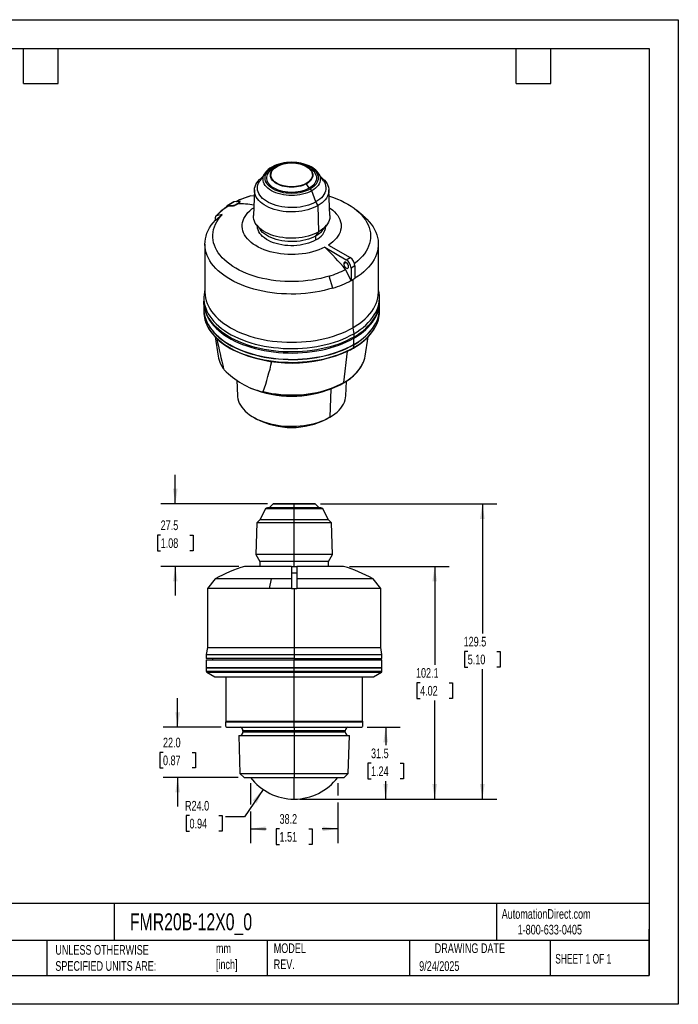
# Model space of a CAD drawing. Header units: millimetres. Extents: x 0 to 559, y 0 to 432.
# Tile 2 of 2: x 270 to 559, y 0 to 432. Entities that reach past the tile are written whole.
import ezdxf

# ---------------------------------------------------------------- set-up
doc = ezdxf.new("R2010")
doc.units = ezdxf.units.MM
doc.header["$LTSCALE"] = 2
doc.linetypes.add('CENTERX2', pattern=[20.32, 12.7, -2.54, 2.54, -2.54])
doc.layers.add('DIMENSIONS', color=140, linetype='Continuous', lineweight=25)
doc.layers.add('TEXT', color=140, linetype='Continuous', lineweight=25)
doc.styles.add('SLDTEXTSTYLE0', font='TXT', dxfattribs={"width": 0.7})
doc.styles.add('SLDTEXTSTYLE1', font='TXT', dxfattribs={"width": 0.65})
doc.dimstyles.new('SLDDIMSTYLE0', dxfattribs={"dimtxt": 4.316016, "dimasz": 6.604, "dimexe": 0, "dimexo": 0.0625, "dimgap": 1.079004, "dimtad": 0, "dimtih": 1, "dimtoh": 1, "dimdec": 1, "dimrnd": 1e-09, "dimzin": 12, "dimdsep": 46, "dimtxsty": 'SLDTEXTSTYLE0', "dimsah": 1, "dimcen": 0.09, "dimadec": 0, "dimazin": 3, "dimtfac": 1, "dimtdec": 1, "dimtmove": 0, "dimatfit": 0, "dimfxl": 0, "dimfrac": 2, "dimtolj": 1, "dimtzin": 12, "dimarcsym": 0})
doc.dimstyles.new('SLDDIMSTYLE1', dxfattribs={"dimtxt": 4.316016, "dimasz": 6.604, "dimexe": 0, "dimexo": 0.0625, "dimgap": 1.079004, "dimtad": 0, "dimtih": 1, "dimtoh": 1, "dimdec": 1, "dimrnd": 1e-09, "dimzin": 12, "dimdsep": 46, "dimtxsty": 'SLDTEXTSTYLE0', "dimsah": 1, "dimcen": 0.09, "dimadec": 0, "dimazin": 3, "dimtfac": 1, "dimtdec": 1, "dimtofl": 0, "dimtmove": 0, "dimatfit": 3, "dimfxl": 0, "dimfrac": 2, "dimtolj": 1, "dimtzin": 12, "dimarcsym": 0})
doc.dimstyles.new('SLDDIMSTYLE2', dxfattribs={"dimtxt": 4.316016, "dimasz": 6.604, "dimexe": 0, "dimexo": 0.0625, "dimgap": 1.079004, "dimtad": 0, "dimtih": 1, "dimtoh": 1, "dimdec": 1, "dimrnd": 1e-09, "dimzin": 4, "dimdsep": 46, "dimtxsty": 'SLDTEXTSTYLE0', "dimsah": 1, "dimcen": 0, "dimadec": 0, "dimazin": 1, "dimtfac": 1, "dimtdec": 1, "dimtofl": 0, "dimtmove": 0, "dimatfit": 3, "dimfxl": 0, "dimfrac": 2, "dimtolj": 1, "dimtzin": 12, "dimarcsym": 0})
doc.dimstyles.new('SLDDIMSTYLE3', dxfattribs={"dimtxt": 4.316016, "dimasz": 6.604, "dimexe": 0, "dimexo": 0.0625, "dimgap": 1.079004, "dimtad": 0, "dimtih": 1, "dimtoh": 1, "dimdec": 1, "dimrnd": 1e-09, "dimzin": 4, "dimdsep": 46, "dimtxsty": 'SLDTEXTSTYLE0', "dimsah": 1, "dimcen": 0.09, "dimadec": 0, "dimazin": 1, "dimtfac": 1, "dimtdec": 1, "dimtmove": 0, "dimatfit": 0, "dimfxl": 0, "dimfrac": 2, "dimtolj": 1, "dimtzin": 12, "dimarcsym": 0})

# ---------------------------------------------------------------- blocks, each defined once
blk = doc.blocks.new('_D_4')
at = {"layer": 'DIMENSIONS'}
for p, q in [((371.3, 96.96), (371.3, 87.64)), ((409.55, 96.96), (409.55, 91.52)), ((409.55, 88.48), (409.55, 70.62)), ((371.3, 84.59), (371.3, 70.62)), ((371.3, 76.97), (378.16, 76.97)), ((384.01, 76.97), (382.56, 76.97)), ((382.56, 76.97), (382.56, 70.11)), ((396.83, 76.97), (398.28, 76.97)), ((398.28, 76.97), (398.28, 70.11)), ((409.55, 76.97), (402.68, 76.97)), ((382.56, 70.11), (384.01, 70.11)), ((398.28, 70.11), (396.83, 70.11))]:
    blk.add_line(p, q, dxfattribs=at)
for points in [[(371.3, 76.97), (377.9, 75.96), (377.9, 77.99)], [(409.55, 76.97), (402.94, 77.99), (402.94, 75.96)]]:
    blk.add_solid(points, dxfattribs=at)
at = {"layer": 'DIMENSIONS', "char_height": 4.233, "attachment_point": 1, "style": 'SLDTEXTSTYLE0'}
for s, insert in [('38.2', (384.01, 83.4)), ('1.51', (384.01, 75.57))]:
    blk.add_mtext(s, dxfattribs=dict(at, insert=insert))
blk = doc.blocks.new('_D_5')
at = {"layer": 'DIMENSIONS'}
for p, q in [((376.85, 94.21), (368.59, 82.17)), ((344.55, 82.77), (343.1, 82.77)), ((343.1, 82.77), (343.1, 75.92)), ((357.38, 82.77), (358.83, 82.77)), ((358.83, 82.77), (358.83, 75.92)), ((368.59, 82.17), (360.28, 82.17)), ((343.1, 75.92), (344.55, 75.92)), ((358.83, 75.92), (357.38, 75.92))]:
    blk.add_line(p, q, dxfattribs=at)
blk.add_solid([(376.85, 94.21), (372.28, 89.34), (373.95, 88.19)], dxfattribs=at)
at = {"layer": 'DIMENSIONS', "char_height": 4.233, "attachment_point": 1, "style": 'SLDTEXTSTYLE0'}
for s, insert in [('R24.0', (342.59, 89.2)), ('0.94', (344.55, 81.37))]:
    blk.add_mtext(s, dxfattribs=dict(at, insert=insert))
blk = doc.blocks.new('_D_6')
at = {"layer": 'DIMENSIONS'}
for p, q in [((339.36, 121.5), (339.36, 134.2)), ((358.42, 121.5), (333.01, 121.5)), ((332.94, 110.5), (331.49, 110.5)), ((331.49, 110.5), (331.49, 103.64)), ((345.77, 110.5), (347.22, 110.5)), ((347.22, 110.5), (347.22, 103.64)), ((331.49, 103.64), (332.94, 103.64)), ((347.22, 103.64), (345.77, 103.64)), ((365.9, 99.5), (333.01, 99.5)), ((339.36, 99.5), (339.36, 86.8))]:
    blk.add_line(p, q, dxfattribs=at)
for points in [[(339.36, 121.5), (340.37, 128.1), (338.34, 128.1)], [(339.36, 99.5), (338.34, 92.9), (340.37, 92.9)]]:
    blk.add_solid(points, dxfattribs=at)
at = {"layer": 'DIMENSIONS', "char_height": 4.233, "attachment_point": 1, "style": 'SLDTEXTSTYLE0'}
for s, insert in [('22.0', (332.94, 116.92)), ('0.87', (332.94, 109.1))]:
    blk.add_mtext(s, dxfattribs=dict(at, insert=insert))
blk = doc.blocks.new('_D_7')
at = {"layer": 'DIMENSIONS'}
for p, q in [((338.32, 219.5), (338.32, 232.2)), ((378.81, 219.5), (331.97, 219.5)), ((331.91, 205.78), (330.46, 205.78)), ((330.46, 205.78), (330.46, 198.92)), ((344.73, 205.78), (346.18, 205.78)), ((346.18, 205.78), (346.18, 198.92)), ((330.46, 198.92), (331.91, 198.92)), ((346.18, 198.92), (344.73, 198.92)), ((366.18, 192.05), (331.97, 192.05)), ((338.32, 192.05), (338.32, 179.35))]:
    blk.add_line(p, q, dxfattribs=at)
for points in [[(338.32, 219.5), (339.34, 226.1), (337.3, 226.1)], [(338.32, 192.05), (337.3, 185.45), (339.34, 185.45)]]:
    blk.add_solid(points, dxfattribs=at)
at = {"layer": 'DIMENSIONS', "char_height": 4.233, "attachment_point": 1, "style": 'SLDTEXTSTYLE0'}
for s, insert in [('27.5', (331.91, 212.2)), ('1.08', (331.91, 204.37))]:
    blk.add_mtext(s, dxfattribs=dict(at, insert=insert))
blk = doc.blocks.new('_D_8')
at = {"layer": 'DIMENSIONS'}
for p, q in [((422.43, 121.5), (436.89, 121.5)), ((430.54, 121.5), (430.54, 113.58)), ((424.13, 105.75), (422.68, 105.75)), ((422.68, 105.75), (422.68, 98.89)), ((436.95, 105.75), (438.4, 105.75)), ((438.4, 105.75), (438.4, 98.89)), ((422.68, 98.89), (424.13, 98.89)), ((430.54, 90), (430.54, 97.93)), ((438.4, 98.89), (436.95, 98.89)), ((392.96, 90), (436.89, 90))]:
    blk.add_line(p, q, dxfattribs=at)
for points in [[(430.54, 121.5), (429.52, 114.9), (431.56, 114.9)], [(430.54, 90), (431.56, 96.6), (429.52, 96.6)]]:
    blk.add_solid(points, dxfattribs=at)
at = {"layer": 'DIMENSIONS', "char_height": 4.233, "attachment_point": 1, "style": 'SLDTEXTSTYLE0'}
for s, insert in [('31.5', (424.13, 112.17)), ('1.24', (424.13, 104.35))]:
    blk.add_mtext(s, dxfattribs=dict(at, insert=insert))
blk = doc.blocks.new('_D_9')
at = {"layer": 'DIMENSIONS'}
for p, q in [((402.04, 219.5), (479.27, 219.5)), ((472.92, 219.5), (472.92, 162.58)), ((466.51, 154.75), (465.06, 154.75)), ((465.06, 154.75), (465.06, 147.89)), ((479.33, 154.75), (480.78, 154.75)), ((480.78, 154.75), (480.78, 147.89)), ((465.06, 147.89), (466.51, 147.89)), ((472.92, 90), (472.92, 146.93)), ((480.78, 147.89), (479.33, 147.89)), ((392.96, 90), (479.27, 90))]:
    blk.add_line(p, q, dxfattribs=at)
for points in [[(472.92, 219.5), (471.91, 212.9), (473.94, 212.9)], [(472.92, 90), (473.94, 96.6), (471.91, 96.6)]]:
    blk.add_solid(points, dxfattribs=at)
at = {"layer": 'DIMENSIONS', "char_height": 4.233, "attachment_point": 1, "style": 'SLDTEXTSTYLE0'}
for s, insert in [('129.5', (464.71, 161.17)), ('5.10', (466.51, 153.35))]:
    blk.add_mtext(s, dxfattribs=dict(at, insert=insert))
blk = doc.blocks.new('_D_10')
at = {"layer": 'DIMENSIONS'}
for p, q in [((414.66, 192.05), (458.38, 192.05)), ((452.03, 192.05), (452.03, 148.85)), ((445.62, 141.03), (444.17, 141.03)), ((444.17, 141.03), (444.17, 134.17)), ((458.44, 141.03), (459.89, 141.03)), ((459.89, 141.03), (459.89, 134.17)), ((444.17, 134.17), (445.62, 134.17)), ((459.89, 134.17), (458.44, 134.17)), ((452.03, 90), (452.03, 133.2)), ((392.96, 90), (458.38, 90))]:
    blk.add_line(p, q, dxfattribs=at)
for points in [[(452.03, 192.05), (451.01, 185.45), (453.04, 185.45)], [(452.03, 90), (453.04, 96.6), (451.01, 96.6)]]:
    blk.add_solid(points, dxfattribs=at)
at = {"layer": 'DIMENSIONS', "char_height": 4.233, "attachment_point": 1, "style": 'SLDTEXTSTYLE0'}
for s, insert in [('102.1', (443.82, 147.45)), ('4.02', (445.62, 139.62))]:
    blk.add_mtext(s, dxfattribs=dict(at, insert=insert))

msp = doc.modelspace()

# ---------------------------------------------------------------- linework, layer by layer
at = {"color": 7, "linetype": 'Continuous'}
for p, q in [((0, 431.81), (558.8, 431.81)), ((558.8, 431.81), (558.8, 0.01)), ((558.8, 0.01), (0, 0.01))]:
    msp.add_line(p, q, dxfattribs=at)
for p, q in [((382.76, 367.46), (381.62, 366.8)), ((382.63, 367.38), (382.76, 367.46)), ((397.03, 366.8), (395.89, 367.46)), ((377.67, 364.56), (375.37, 361.2)), ((377.67, 364.56), (377.72, 364.64)), ((403.28, 361.2), (400.98, 364.56)), ((397.03, 357.9), (395.89, 359.87)), ((371.47, 354.57), (371.43, 354.55)), ((372.87, 354.46), (371.47, 354.57)), ((372.99, 357.15), (372.54, 345.87)), ((399.93, 351.9), (398.19, 356.79)), ((406.11, 345.87), (405.66, 357.15)), ((363.98, 351.91), (361.01, 350.2)), ((364.15, 351.96), (361.18, 350.24)), ((363.73, 350.33), (361.18, 350.24)), ((361.21, 349.89), (361.35, 349.96)), ((361.35, 349.96), (363.8, 350.15)), ((363.73, 350.33), (363.8, 350.15)), ((366.7, 352.04), (364.15, 351.96)), ((366.77, 351.87), (366.7, 352.04)), ((400.88, 350.26), (399.93, 351.9)), ((401.19, 338.79), (400.88, 350.26)), ((355.9, 343.84), (358.91, 346.4)), ((358.91, 346.4), (356.32, 345.83)), ((360.8, 349.74), (360.8, 349.63)), ((420.7, 345.78), (417.88, 348.16)), ((355.9, 343.84), (355.9, 345.26)), ((374, 341.69), (375.63, 339.59)), ((403.02, 339.59), (404.65, 341.69)), ((399.93, 337), (401.19, 338.79)), ((399.93, 335.2), (399.93, 337)), ((351.33, 333.4), (351.33, 312.26)), ((405.49, 332.97), (414.92, 327.53)), ((427.33, 312.26), (427.33, 333.4)), ((403.8, 331.99), (413.23, 326.55)), ((413.23, 325.32), (412.16, 324.71)), ((413.23, 326.55), (414.92, 327.53)), ((417.04, 323.85), (415.35, 322.87)), ((417.04, 323.85), (417.04, 318.38)), ((415.34, 317.4), (412.91, 322.31)), ((415.35, 322.87), (415.35, 317.4)), ((407.4, 314.11), (405.78, 319.34)), ((415.35, 317.4), (416.2, 317.89)), ((416.2, 317.89), (417.04, 318.38)), ((416.2, 317.89), (416.2, 296.74)), ((351.33, 313.55), (351.09, 312.42)), ((427.56, 312.42), (427.33, 313.55)), ((350.83, 309.81), (350.83, 308.34)), ((350.83, 307.85), (350.83, 305.07)), ((427.83, 308.34), (427.83, 309.81)), ((427.83, 305.07), (427.83, 307.85)), ((350.83, 304.99), (350.83, 303.75)), ((427.83, 303.75), (427.83, 304.99)), ((416.2, 296.74), (416.55, 294.09)), ((416.55, 294.09), (416.55, 292.62)), ((355.8, 292.7), (357.13, 284.23)), ((362.1, 289.36), (362.17, 289.32)), ((416.48, 289.31), (416.55, 289.35)), ((416.55, 289.35), (416.55, 292.13)), ((421.52, 284.23), (422.85, 292.7)), ((412.18, 272.72), (413.8, 286.43)), ((416.55, 288.04), (416.55, 289.27)), ((365.32, 273.7), (365.58, 266.89)), ((413.07, 266.89), (413.31, 273.29)), ((371.27, 270.27), (371.72, 270.08)), ((406.46, 269.88), (406.12, 257.5)), ((406.93, 270.08), (408.54, 270.77)), ((372.53, 257.5), (373.78, 256.78)), ((406.12, 257.5), (404.87, 256.78)), ((377.89, 217.26), (375.42, 212.5)), ((390.42, 217.26), (377.89, 217.26)), ((390.42, 217.8), (378.78, 217.8)), ((381.13, 219.41), (379.52, 217.8)), ((390.42, 219.41), (381.13, 219.41)), ((390.42, 219.5), (381.35, 219.5)), ((390.42, 219.41), (390.42, 219.5)), ((399.5, 219.5), (390.42, 219.5)), ((390.42, 217.8), (390.42, 219.41)), ((399.71, 219.41), (390.42, 219.41)), ((390.42, 217.26), (390.42, 217.8)), ((402.06, 217.8), (390.42, 217.8)), ((390.42, 212.5), (390.42, 217.26)), ((402.95, 217.26), (390.42, 217.26)), ((401.32, 217.8), (399.71, 219.41)), ((405.42, 212.5), (402.95, 217.26)), ((375.42, 212.5), (374.09, 211.17)), ((390.42, 212.5), (375.42, 212.5)), ((405.42, 212.5), (390.42, 212.5)), ((390.42, 211.17), (390.42, 212.5)), ((406.76, 211.17), (405.42, 212.5)), ((374.09, 211.17), (373.64, 197.34)), ((390.42, 211.17), (374.09, 211.17)), ((406.76, 211.17), (390.42, 211.17)), ((390.42, 197.34), (390.42, 211.17)), ((407.21, 197.34), (406.76, 211.17)), ((373.64, 197.34), (375.42, 194.25)), ((390.42, 197.34), (373.64, 197.34)), ((407.21, 197.34), (390.42, 197.34)), ((390.42, 194.25), (390.42, 197.34)), ((405.42, 194.25), (407.21, 197.34)), ((389.22, 192.05), (368.72, 192.05)), ((375.42, 194.25), (375.42, 192.05)), ((390.42, 194.25), (375.42, 194.25)), ((389.22, 192.05), (391.62, 192.05)), ((389.22, 192.05), (389.22, 189.05)), ((405.42, 194.25), (390.42, 194.25)), ((390.42, 192.05), (390.42, 194.25)), ((391.62, 192.05), (391.62, 189.05)), ((412.12, 192.05), (391.62, 192.05)), ((405.42, 192.05), (405.42, 194.25)), ((355.84, 186.64), (352.42, 182.35)), ((380.55, 186.64), (355.84, 186.64)), ((379.57, 182.35), (380.55, 186.64)), ((389.22, 186.64), (380.55, 186.64)), ((389.22, 189.05), (389.22, 182.35)), ((391.62, 189.05), (389.22, 189.05)), ((391.62, 189.05), (391.62, 182.35)), ((425, 186.64), (391.62, 186.64)), ((428.42, 182.35), (425, 186.64)), ((352.42, 182.35), (352.42, 156.45)), ((379.57, 182.35), (352.42, 182.35)), ((389.22, 182.35), (379.57, 182.35)), ((389.22, 182.35), (390.42, 182.35)), ((390.42, 182.35), (391.62, 182.35)), ((390.42, 182.35), (390.42, 156.45)), ((428.42, 182.35), (391.62, 182.35)), ((428.42, 156.45), (428.42, 182.35)), ((352.42, 156.45), (351.92, 153.45)), ((352.42, 156.45), (390.42, 156.45)), ((390.42, 156.45), (428.42, 156.45)), ((390.42, 156.45), (390.42, 153.45)), ((428.92, 153.45), (428.42, 156.45)), ((351.92, 153.45), (351.92, 151.65)), ((351.92, 153.45), (390.42, 153.45)), ((390.42, 151.65), (351.92, 151.65)), ((354.67, 151.65), (354.67, 151.05)), ((390.42, 153.45), (428.92, 153.45)), ((390.42, 153.45), (390.42, 151.65)), ((390.42, 151.65), (428.92, 151.65)), ((390.42, 151.65), (390.42, 151.05)), ((426.17, 151.05), (426.17, 151.65)), ((428.92, 151.65), (428.92, 153.45)), ((351.92, 151.05), (351.92, 147.65)), ((351.92, 151.05), (390.42, 151.05)), ((351.92, 147.65), (352.02, 147.55)), ((351.92, 147.65), (390.42, 147.65)), ((351.92, 147.55), (351.92, 146.04)), ((351.92, 147.55), (390.42, 147.55)), ((390.42, 147.65), (390.42, 151.05)), ((390.42, 151.05), (428.92, 151.05)), ((390.42, 147.65), (428.92, 147.65)), ((390.42, 147.55), (390.42, 147.65)), ((390.42, 146.04), (390.42, 147.55)), ((390.42, 147.55), (428.92, 147.55)), ((428.82, 147.55), (428.92, 147.65)), ((428.92, 147.65), (428.92, 151.05)), ((428.92, 146.04), (428.92, 147.55)), ((351.92, 146.04), (390.42, 146.04)), ((352.17, 145.61), (355.62, 143.61)), ((352.17, 145.61), (390.42, 145.61)), ((355.62, 143.61), (360.52, 143.61)), ((360.52, 143.61), (390.42, 143.61)), ((390.42, 145.61), (390.42, 146.04)), ((390.42, 146.04), (428.92, 146.04)), ((390.42, 143.61), (390.42, 145.61)), ((390.42, 145.61), (428.67, 145.61)), ((390.42, 143.61), (420.32, 143.61)), ((390.42, 124.19), (390.42, 143.61)), ((420.32, 143.61), (425.22, 143.61)), ((425.22, 143.61), (428.67, 145.61)), ((360.51, 121.89), (360.96, 121.5)), ((360.52, 124.19), (390.42, 124.19)), ((360.52, 124.19), (360.52, 123.88)), ((360.52, 123.88), (390.42, 123.88)), ((360.52, 121.89), (360.52, 123.88)), ((360.96, 121.5), (390.42, 121.5)), ((390.42, 124.19), (420.32, 124.19)), ((390.42, 123.88), (390.42, 124.19)), ((390.42, 123.88), (420.32, 123.88)), ((390.42, 121.5), (390.42, 123.88)), ((390.42, 121.5), (419.89, 121.5)), ((390.42, 121.5), (390.42, 119.97)), ((419.89, 121.5), (420.33, 121.89)), ((420.32, 124.19), (420.32, 123.88)), ((420.32, 123.88), (420.32, 121.89)), ((366.15, 117.95), (366.15, 117.88)), ((366.15, 117.95), (390.42, 117.95)), ((366.15, 117.88), (366.67, 101.27)), ((366.15, 117.88), (390.42, 117.88)), ((368, 119.97), (368, 119.48)), ((390.42, 119.97), (368, 119.97)), ((368, 119.48), (390.42, 119.48)), ((390.42, 119.48), (390.42, 119.97)), ((412.85, 119.97), (390.42, 119.97)), ((390.42, 119.48), (390.42, 117.95)), ((390.42, 119.48), (412.85, 119.48)), ((390.42, 117.95), (390.42, 117.88)), ((390.42, 117.95), (414.69, 117.95)), ((390.42, 117.88), (414.69, 117.88)), ((390.42, 117.88), (390.42, 101.27)), ((412.85, 119.48), (412.85, 119.97)), ((414.17, 101.27), (414.69, 117.88)), ((414.69, 117.88), (414.69, 117.95)), ((366.67, 101.27), (368.44, 99.5)), ((366.67, 101.27), (390.42, 101.27)), ((368.44, 99.5), (390.42, 99.5)), ((390.42, 101.27), (414.17, 101.27)), ((390.42, 101.27), (390.42, 99.5)), ((390.42, 99.5), (412.4, 99.5)), ((390.42, 90), (390.42, 99.5)), ((412.4, 99.5), (414.17, 101.27))]:
    msp.add_line(p, q)
at = {"flags": 128}
for points in [[(397.56, 357.6), (396.5, 357.05), (395.29, 356.58), (393.95, 356.18), (392.85, 355.94), (391.71, 355.77), (390.52, 355.66), (389.33, 355.63), (388.13, 355.66), (386.94, 355.77), (385.8, 355.94), (384.7, 356.18), (383.36, 356.58), (382.16, 357.05), (381.09, 357.6), (380.15, 358.21), (379.33, 358.91), (378.64, 359.68), (378.23, 360.32), (377.93, 360.97), (377.74, 361.66), (377.68, 362.35), (377.74, 363.04), (377.93, 363.73), (378.23, 364.38), (378.64, 365.02), (379.33, 365.79), (380.15, 366.49), (381.09, 367.1)], [(395.89, 359.87), (395.12, 359.47), (394.27, 359.13), (393.36, 358.84), (392.39, 358.61), (391.39, 358.44), (390.37, 358.34), (389.33, 358.3), (388.29, 358.34), (387.26, 358.44), (386.26, 358.61), (385.3, 358.84), (384.38, 359.13), (383.53, 359.47), (382.76, 359.87), (382.06, 360.32), (381.46, 360.81), (380.96, 361.34), (380.56, 361.9), (380.27, 362.47), (380.1, 363.07), (380.04, 363.67), (380.1, 364.27), (380.27, 364.86), (380.56, 365.44), (380.96, 365.99), (381.46, 366.52), (382.06, 367.01), (382.63, 367.38)], [(395.74, 360.03), (394.47, 359.42), (392.93, 358.93), (392.07, 358.74), (391.19, 358.61), (389.33, 358.5), (387.47, 358.61), (386.58, 358.74), (385.72, 358.93), (384.18, 359.42), (382.91, 360.03), (381.85, 360.77), (381, 361.66), (380.67, 362.15), (380.44, 362.66), (380.25, 363.74), (380.44, 364.81), (380.68, 365.32), (381, 365.82), (381.85, 366.71), (382.91, 367.44)], [(381.09, 367.1), (382.16, 367.65), (383.36, 368.12), (384.7, 368.52), (385.8, 368.76), (386.94, 368.93), (388.13, 369.04), (389.33, 369.07), (390.52, 369.04), (391.71, 368.93), (392.85, 368.76), (393.95, 368.52), (395.29, 368.12), (396.5, 367.65), (397.56, 367.1), (398.5, 366.49), (399.32, 365.79), (400.01, 365.02), (400.42, 364.38), (400.72, 363.73), (400.91, 363.04), (400.97, 362.35), (400.91, 361.66), (400.72, 360.97), (400.42, 360.32), (400.01, 359.68), (399.32, 358.91), (398.5, 358.21), (397.56, 357.6)], [(382.76, 367.46), (383.53, 367.86), (384.38, 368.21), (385.3, 368.5), (386.26, 368.73), (387.26, 368.89), (388.29, 368.99), (389.33, 369.03), (390.37, 368.99), (391.39, 368.89), (392.39, 368.73), (393.36, 368.5), (394.27, 368.21), (395.12, 367.86), (395.89, 367.46), (396.59, 367.01), (397.19, 366.52), (397.69, 365.99), (398.09, 365.44), (398.13, 365.38)], [(382.91, 367.44), (384.18, 368.06), (385.72, 368.55), (386.58, 368.73), (387.47, 368.87), (389.33, 368.98), (391.19, 368.87), (392.07, 368.73), (392.93, 368.55), (394.47, 368.06), (395.74, 367.44), (396.8, 366.71), (397.65, 365.82), (397.98, 365.32), (398.21, 364.81), (398.4, 363.74), (398.21, 362.66), (397.98, 362.15), (397.65, 361.66), (396.8, 360.77), (395.74, 360.03)], [(400.84, 364.75), (400.5, 365.19), (399.95, 365.76), (399.32, 366.3), (398.62, 366.8), (397.86, 367.26), (397.04, 367.68), (396.17, 368.05), (395.27, 368.37), (394.33, 368.64), (393.38, 368.86), (392.44, 369.02), (391.55, 369.14), (390.9, 369.2), (390.21, 369.24), (389.33, 369.25)], [(398.19, 356.79), (397.27, 356.32), (396.29, 355.9), (395.23, 355.53), (394.12, 355.23), (392.96, 354.99), (391.77, 354.82), (390.55, 354.71), (389.33, 354.68), (388.1, 354.71), (386.88, 354.82), (385.69, 354.99), (384.53, 355.23), (383.42, 355.53), (382.36, 355.9), (381.38, 356.32), (380.47, 356.79), (379.64, 357.32), (378.91, 357.89), (378.27, 358.5), (377.75, 359.14), (377.33, 359.81), (377.04, 360.5), (376.86, 361.2), (376.8, 361.91), (376.86, 362.62), (377.04, 363.32), (377.33, 364.01), (377.67, 364.56)], [(397.03, 357.9), (396.18, 357.46), (395.26, 357.07), (394.27, 356.74), (393.23, 356.48), (392.15, 356.27), (391.03, 356.13), (389.9, 356.07), (388.75, 356.07), (387.62, 356.13), (386.5, 356.27), (385.42, 356.48), (384.38, 356.74), (383.39, 357.07), (382.47, 357.46), (381.62, 357.9), (380.85, 358.39), (380.18, 358.92), (379.61, 359.49), (379.15, 360.09), (378.8, 360.72), (378.56, 361.37), (378.44, 362.02), (378.44, 362.68), (378.56, 363.33), (378.8, 363.98), (379.15, 364.6), (379.61, 365.21), (380.18, 365.78), (380.85, 366.31), (381.62, 366.8)], [(398.13, 365.38), (398.38, 364.86), (398.55, 364.27), (398.61, 363.67), (398.55, 363.07), (398.38, 362.47), (398.09, 361.9), (397.69, 361.34), (397.19, 360.81), (396.59, 360.32), (395.89, 359.87)], [(397.03, 366.8), (397.8, 366.31), (398.47, 365.78), (399.04, 365.21), (399.5, 364.6), (399.85, 363.98), (400.09, 363.33), (400.21, 362.68), (400.21, 362.02), (400.09, 361.37), (399.85, 360.72), (399.5, 360.09), (399.04, 359.49), (398.47, 358.92), (397.8, 358.39), (397.03, 357.9)], [(400.98, 364.56), (401.32, 364.01), (401.61, 363.32), (401.79, 362.62), (401.86, 361.91), (401.79, 361.2), (401.61, 360.5), (401.32, 359.81), (400.9, 359.14), (400.38, 358.5), (399.74, 357.89), (399.01, 357.32), (398.19, 356.79)], [(400.86, 364.74), (400.9, 364.68), (400.98, 364.56)], [(400.88, 350.26), (399.85, 349.72), (398.76, 349.23), (397.59, 348.8), (396.37, 348.42), (395.09, 348.11), (393.78, 347.86), (392.43, 347.67), (391.06, 347.56), (389.67, 347.5), (388.29, 347.52), (386.91, 347.61), (385.55, 347.76), (384.21, 347.98), (382.91, 348.26), (381.66, 348.6), (380.47, 349.01), (379.34, 349.47), (378.28, 349.99), (377.29, 350.55), (376.4, 351.17), (375.6, 351.82), (374.9, 352.51), (374.3, 353.23), (373.81, 353.98), (373.43, 354.75), (373.17, 355.54), (373.02, 356.33), (372.99, 357.13), (373.08, 357.93), (373.29, 358.72), (373.61, 359.5), (374.04, 360.26), (374.59, 361), (375.24, 361.7), (375.99, 362.38), (376.39, 362.69)], [(399.93, 351.9), (398.94, 351.37), (397.87, 350.9), (396.73, 350.49), (395.53, 350.14), (394.28, 349.85), (392.99, 349.63), (391.67, 349.47), (390.33, 349.38), (388.99, 349.37), (387.65, 349.42), (386.32, 349.54), (385.01, 349.73), (383.74, 349.99), (382.52, 350.31), (381.34, 350.69), (380.24, 351.13), (379.21, 351.63), (378.25, 352.18), (377.39, 352.78), (376.62, 353.42), (375.96, 354.09), (375.4, 354.8), (374.96, 355.53), (374.63, 356.29), (374.42, 357.05), (374.33, 357.83), (374.36, 358.6), (374.51, 359.38), (374.78, 360.14), (375.17, 360.88), (375.37, 361.2)], [(403.28, 361.2), (403.69, 360.51), (404.02, 359.76), (404.23, 358.99), (404.32, 358.22), (404.29, 357.44), (404.14, 356.67), (403.87, 355.91), (403.48, 355.16), (402.98, 354.44), (402.37, 353.75), (401.66, 353.09), (400.84, 352.47), (399.93, 351.9)], [(402.26, 362.69), (403.05, 362.05), (403.75, 361.36), (404.35, 360.63), (404.84, 359.88), (405.22, 359.11), (405.48, 358.33), (405.63, 357.53), (405.66, 356.73), (405.57, 355.93), (405.36, 355.14), (405.04, 354.36), (404.61, 353.6), (404.06, 352.87), (403.41, 352.16), (402.66, 351.49), (401.81, 350.85), (400.88, 350.26)], [(405.76, 354.47), (405.96, 354.4), (407.71, 353.81), (409.4, 353.16), (411.02, 352.45), (412.56, 351.69), (414.02, 350.88), (415.4, 350.02), (416.69, 349.11), (417.88, 348.16), (418.97, 347.18), (419.97, 346.16), (420.86, 345.1), (421.63, 344.02), (422.3, 342.91), (422.86, 341.79), (423.29, 340.64), (423.62, 339.49), (423.82, 338.32), (423.9, 337.15), (423.87, 335.98), (423.72, 334.81), (423.44, 333.65), (423.05, 332.5), (422.55, 331.36), (421.93, 330.25), (421.2, 329.16), (420.35, 328.09), (419.4, 327.05), (418.35, 326.05), (417.2, 325.09), (416.89, 324.85)], [(405.78, 319.34), (403.98, 318.82), (402.13, 318.36), (400.24, 317.96), (398.31, 317.63), (396.35, 317.36), (394.37, 317.15), (392.37, 317.02), (390.36, 316.95), (388.35, 316.95), (386.34, 317.01), (384.34, 317.15), (382.35, 317.35), (380.39, 317.62), (378.46, 317.95), (376.57, 318.35), (374.72, 318.81), (372.92, 319.33), (371.18, 319.91), (369.5, 320.55), (367.88, 321.24), (366.34, 321.99), (364.87, 322.79), (363.49, 323.63), (362.2, 324.52), (361, 325.46), (359.89, 326.43), (358.88, 327.43), (357.98, 328.47), (357.18, 329.54), (356.49, 330.63), (355.92, 331.75), (355.46, 332.88), (355.11, 334.02), (354.87, 335.18), (354.76, 336.34), (354.76, 337.5), (354.88, 338.66), (355.11, 339.82), (355.47, 340.96), (355.93, 342.09), (356.51, 343.2), (357.2, 344.3), (358, 345.36), (358.91, 346.4)], [(403.8, 331.99), (402.57, 331.4), (401.27, 330.87), (399.91, 330.39), (398.49, 329.97), (397.02, 329.61), (395.51, 329.32), (393.97, 329.09), (392.4, 328.92), (390.82, 328.83), (389.22, 328.8), (387.63, 328.84), (386.05, 328.94), (384.48, 329.11), (382.94, 329.35), (381.43, 329.65), (379.97, 330.02), (378.56, 330.45), (377.21, 330.93), (375.92, 331.47), (374.7, 332.07), (373.56, 332.71), (372.51, 333.41), (371.55, 334.14), (370.68, 334.91), (369.92, 335.72), (369.26, 336.56), (368.71, 337.42), (368.26, 338.31), (367.94, 339.21), (367.73, 340.12), (367.63, 341.04), (367.65, 341.96), (367.79, 342.87), (368.05, 343.78), (368.42, 344.68), (368.9, 345.55), (369.49, 346.41), (370.19, 347.24), (371, 348.03), (371.9, 348.79), (372.68, 349.36)], [(401.19, 338.79), (400.14, 338.24), (399.02, 337.73), (397.82, 337.29), (396.56, 336.9), (395.25, 336.58), (393.9, 336.32), (392.51, 336.13), (391.1, 336.01), (389.68, 335.96), (388.26, 335.97), (386.84, 336.06), (385.44, 336.22), (384.07, 336.44), (382.74, 336.73), (381.45, 337.09), (380.22, 337.5), (379.06, 337.98), (377.97, 338.51), (376.96, 339.09), (376.05, 339.72), (375.22, 340.39), (374.5, 341.1), (373.89, 341.84), (373.38, 342.61), (373, 343.4), (372.73, 344.21), (372.57, 345.03), (372.54, 345.85), (372.54, 345.87)], [(406.11, 345.87), (406.11, 345.44), (406.02, 344.62), (405.8, 343.8), (405.48, 343), (405.03, 342.22), (404.47, 341.47), (403.8, 340.74), (403.03, 340.05), (402.16, 339.4), (401.19, 338.79)], [(405.97, 349.36), (406.39, 349.06), (407.33, 348.32), (408.17, 347.54), (408.91, 346.72), (409.54, 345.88), (410.06, 345.01), (410.48, 344.12), (410.78, 343.22), (410.96, 342.3), (411.03, 341.38), (410.97, 340.46), (410.81, 339.55), (410.52, 338.64), (410.12, 337.75), (409.61, 336.88), (408.99, 336.03), (408.27, 335.21), (407.44, 334.43), (406.51, 333.68), (405.49, 332.97)], [(420.7, 345.78), (421.25, 345.31), (422.34, 344.27), (423.33, 343.2), (424.21, 342.1), (424.99, 340.97), (425.66, 339.82), (426.22, 338.65), (426.67, 337.47), (427, 336.27), (427.22, 335.06), (427.32, 333.85), (427.3, 332.64), (427.17, 331.43), (426.92, 330.22), (426.56, 329.03), (426.09, 327.85), (425.5, 326.68), (424.8, 325.54), (423.99, 324.42), (423.08, 323.33), (422.06, 322.26), (420.95, 321.24), (419.73, 320.25), (418.43, 319.3), (417.03, 318.39)], [(407.4, 314.11), (405.52, 313.56), (403.58, 313.07), (401.59, 312.64), (399.57, 312.28), (397.52, 311.98), (395.44, 311.75), (393.34, 311.59), (391.23, 311.49), (389.12, 311.47), (387, 311.51), (384.89, 311.62), (382.8, 311.79), (380.72, 312.04), (378.68, 312.35), (376.66, 312.72), (374.69, 313.16), (372.76, 313.66), (370.88, 314.22), (369.06, 314.85), (367.3, 315.53), (365.61, 316.26), (363.99, 317.05), (362.46, 317.89), (361, 318.78), (359.63, 319.71), (358.36, 320.69), (357.18, 321.7), (356.1, 322.75), (355.13, 323.84), (354.26, 324.95), (353.5, 326.09), (352.85, 327.26), (352.31, 328.44), (351.89, 329.64), (351.58, 330.84), (351.4, 332.06), (351.33, 333.28), (351.37, 334.5), (351.54, 335.72), (351.82, 336.93), (352.22, 338.13), (352.73, 339.32), (353.36, 340.49), (354.1, 341.63), (354.95, 342.75), (355.9, 343.84)], [(399.93, 335.2), (398.94, 334.68), (397.87, 334.21), (396.73, 333.79), (395.53, 333.44), (394.28, 333.15), (392.99, 332.93), (391.67, 332.77), (390.33, 332.68), (388.99, 332.67), (387.65, 332.72), (386.32, 332.84), (385.01, 333.03), (383.74, 333.29), (382.52, 333.61), (381.34, 333.99), (380.24, 334.43), (379.21, 334.93), (378.25, 335.48), (377.39, 336.08), (376.62, 336.72), (375.96, 337.39), (375.4, 338.1), (374.96, 338.83), (374.63, 339.59), (374.42, 340.35), (374.33, 341.13), (374.33, 341.27)], [(399.93, 337), (398.94, 336.47), (397.87, 336), (396.73, 335.59), (395.53, 335.24), (394.28, 334.95), (392.99, 334.72), (391.67, 334.57), (390.33, 334.48), (388.99, 334.46), (387.65, 334.52), (386.32, 334.64), (385.01, 334.83), (383.74, 335.08), (382.52, 335.4), (381.34, 335.79), (380.24, 336.23), (379.21, 336.73), (378.25, 337.28), (377.39, 337.87), (376.62, 338.51), (375.96, 339.19), (375.63, 339.59)], [(414.29, 323.49), (414.24, 323.85), (414.12, 324.24), (413.92, 324.62), (413.67, 324.96), (413.38, 325.22), (413.07, 325.4), (412.78, 325.47), (412.53, 325.42), (412.33, 325.27), (412.21, 325.03), (412.16, 324.71)], [(412.16, 324.71), (412.21, 324.34), (412.33, 323.95), (412.53, 323.57), (412.78, 323.24), (413.07, 322.97), (413.38, 322.8), (413.67, 322.73), (413.92, 322.77), (414.12, 322.92), (414.24, 323.16), (414.29, 323.49)], [(351.09, 312.42), (350.92, 311.34), (350.83, 310.11), (350.86, 308.89), (351, 307.67), (351.27, 306.45), (351.64, 305.24), (352.14, 304.05), (352.74, 302.88), (353.46, 301.73), (354.28, 300.6), (355.22, 299.5), (356.25, 298.43), (357.39, 297.39), (358.62, 296.4), (359.95, 295.44), (361.36, 294.53), (362.86, 293.66), (364.44, 292.85), (366.1, 292.08), (367.83, 291.37), (369.62, 290.71), (371.47, 290.11), (373.38, 289.58), (375.33, 289.1), (377.33, 288.69), (379.36, 288.34), (381.42, 288.05), (383.51, 287.83), (385.62, 287.68), (387.73, 287.6), (389.86, 287.58), (391.98, 287.63), (394.09, 287.75), (396.18, 287.94), (398.26, 288.19), (400.31, 288.5), (402.33, 288.89), (404.3, 289.33), (406.23, 289.84), (408.11, 290.41), (409.94, 291.03), (411.7, 291.72), (413.39, 292.46), (415.01, 293.25), (416.55, 294.09)], [(351.33, 312.26), (351.39, 311.03), (351.56, 309.8), (351.86, 308.58), (352.28, 307.37), (352.81, 306.18), (353.46, 305.01), (354.22, 303.86), (355.09, 302.74), (356.07, 301.64), (357.15, 300.58), (358.33, 299.56), (359.62, 298.58), (360.99, 297.64), (362.46, 296.74), (364, 295.9), (365.63, 295.1), (367.34, 294.36), (369.11, 293.68), (370.94, 293.06), (372.84, 292.49), (374.78, 291.99), (376.77, 291.55), (378.81, 291.18), (380.87, 290.87), (382.96, 290.63), (385.07, 290.46), (387.19, 290.35), (389.33, 290.32), (391.46, 290.35), (393.58, 290.46), (395.69, 290.63), (397.78, 290.87), (399.85, 291.18), (401.88, 291.55), (403.87, 291.99), (405.81, 292.49), (407.71, 293.06), (409.54, 293.68), (411.31, 294.36), (413.02, 295.1), (414.65, 295.9), (416.2, 296.74)], [(416.2, 296.74), (417.66, 297.64), (419.03, 298.58), (420.32, 299.56), (421.5, 300.58), (422.58, 301.64), (423.56, 302.74), (424.43, 303.86), (425.19, 305.01), (425.84, 306.18), (426.37, 307.37), (426.79, 308.58), (427.09, 309.8), (427.27, 311.03), (427.33, 312.26)], [(416.55, 294.09), (418.01, 294.98), (419.38, 295.91), (420.66, 296.89), (421.84, 297.91), (422.93, 298.96), (423.91, 300.04), (424.79, 301.16), (425.56, 302.3), (426.22, 303.46), (426.77, 304.65), (427.21, 305.85), (427.53, 307.06), (427.73, 308.28), (427.82, 309.5), (427.79, 310.72), (427.65, 311.95), (427.56, 312.42)], [(416.55, 292.62), (415.01, 291.78), (413.39, 290.99), (411.7, 290.25), (409.94, 289.56), (408.11, 288.94), (406.23, 288.37), (404.3, 287.86), (402.33, 287.42), (400.31, 287.03), (398.26, 286.72), (396.18, 286.47), (394.09, 286.28), (391.98, 286.16), (389.86, 286.11), (387.73, 286.13), (385.62, 286.21), (383.51, 286.36), (381.42, 286.58), (379.36, 286.87), (377.33, 287.22), (375.33, 287.63), (373.38, 288.11), (371.47, 288.65), (369.62, 289.24), (367.83, 289.9), (366.1, 290.61), (364.44, 291.38), (362.86, 292.19), (361.36, 293.06), (359.95, 293.97), (358.62, 294.93), (357.39, 295.92), (356.25, 296.96), (355.22, 298.03), (354.28, 299.13), (353.46, 300.26), (352.74, 301.41), (352.14, 302.58), (351.64, 303.77), (351.27, 304.98), (351, 306.2), (350.86, 307.42), (350.83, 308.34)], [(350.83, 308.09), (350.86, 306.93), (351, 305.71), (351.27, 304.49), (351.64, 303.28), (352.14, 302.09), (352.74, 300.92), (353.46, 299.77), (354.28, 298.64), (355.22, 297.54), (356.25, 296.47), (357.39, 295.43), (358.62, 294.44), (359.95, 293.48), (361.36, 292.57), (362.86, 291.7), (364.44, 290.89), (366.1, 290.12), (367.83, 289.41), (369.62, 288.75), (371.47, 288.16), (373.38, 287.62), (375.33, 287.14), (377.33, 286.73), (379.36, 286.38), (381.42, 286.09), (383.51, 285.88), (385.62, 285.72), (387.73, 285.64), (389.86, 285.62), (391.98, 285.67), (394.09, 285.79), (396.18, 285.98), (398.26, 286.23), (400.31, 286.54), (402.33, 286.93), (404.3, 287.37), (406.23, 287.88), (408.11, 288.45), (409.94, 289.07), (411.7, 289.76), (413.39, 290.5), (415.01, 291.29), (416.55, 292.13)], [(416.55, 292.62), (418.01, 293.51), (419.38, 294.44), (420.66, 295.42), (421.84, 296.44), (422.93, 297.49), (423.91, 298.57), (424.79, 299.69), (425.56, 300.83), (426.22, 301.99), (426.77, 303.18), (427.21, 304.38), (427.53, 305.59), (427.73, 306.81), (427.82, 308.03), (427.83, 308.34)], [(416.55, 292.13), (418.01, 293.02), (419.38, 293.95), (420.66, 294.93), (421.84, 295.95), (422.93, 297), (423.91, 298.08), (424.79, 299.2), (425.56, 300.34), (426.22, 301.5), (426.77, 302.69), (427.21, 303.89), (427.53, 305.1), (427.73, 306.32), (427.82, 307.54), (427.82, 308.09)], [(350.83, 305.07), (350.86, 304.15), (351, 302.93), (351.27, 301.71), (351.64, 300.51), (352.14, 299.32), (352.74, 298.14), (353.46, 296.99), (354.28, 295.86), (355.22, 294.76), (356.25, 293.69), (357.39, 292.66), (358.62, 291.66), (359.95, 290.71), (361.36, 289.79), (362.86, 288.93), (364.44, 288.11), (366.1, 287.34), (367.83, 286.63), (369.62, 285.98), (371.47, 285.38), (373.38, 284.84), (375.33, 284.36), (377.33, 283.95), (379.36, 283.6), (381.42, 283.32), (383.51, 283.1), (385.62, 282.95), (387.73, 282.86), (389.86, 282.85), (391.98, 282.9), (394.09, 283.01), (396.18, 283.2), (398.26, 283.45), (400.31, 283.77), (402.33, 284.15), (404.3, 284.59), (406.23, 285.1), (408.11, 285.67), (409.94, 286.3), (411.7, 286.98), (413.39, 287.72), (415.01, 288.51), (416.55, 289.35)], [(350.83, 305.03), (350.86, 304.07), (351, 302.85), (351.27, 301.63), (351.64, 300.43), (352.14, 299.24), (352.74, 298.06), (353.46, 296.91), (354.28, 295.78), (355.22, 294.68), (356.25, 293.61), (357.39, 292.58), (358.62, 291.58), (359.95, 290.62), (361.36, 289.71), (362.86, 288.85), (364.44, 288.03), (366.1, 287.26), (367.83, 286.55), (369.62, 285.89), (371.47, 285.3), (373.38, 284.76), (375.33, 284.28), (377.33, 283.87), (379.36, 283.52), (381.42, 283.24), (383.51, 283.02), (385.62, 282.87), (387.73, 282.78), (389.86, 282.76), (391.98, 282.82), (394.09, 282.93), (396.18, 283.12), (398.26, 283.37), (400.31, 283.69), (402.33, 284.07), (404.3, 284.51), (406.23, 285.02), (408.11, 285.59), (409.94, 286.22), (411.7, 286.9), (413.39, 287.64), (415.01, 288.43), (416.55, 289.27)], [(416.55, 289.35), (418.01, 290.24), (419.38, 291.18), (420.66, 292.15), (421.84, 293.17), (422.93, 294.22), (423.91, 295.31), (424.79, 296.42), (425.56, 297.56), (426.22, 298.73), (426.77, 299.91), (427.21, 301.11), (427.53, 302.32), (427.73, 303.54), (427.82, 304.76), (427.83, 305.07)], [(416.55, 289.27), (418.01, 290.16), (419.38, 291.1), (420.66, 292.07), (421.84, 293.09), (422.93, 294.14), (423.91, 295.23), (424.79, 296.34), (425.56, 297.48), (426.22, 298.65), (426.77, 299.83), (427.21, 301.03), (427.53, 302.24), (427.73, 303.46), (427.82, 304.68), (427.83, 305.03)], [(351.34, 300.12), (351.64, 299.19), (352.14, 298), (352.74, 296.83), (353.46, 295.67), (354.28, 294.55), (355.22, 293.45), (356.25, 292.38), (357.39, 291.34), (358.62, 290.35), (359.95, 289.39), (361.36, 288.48), (362.86, 287.61), (364.44, 286.79), (366.1, 286.03), (367.83, 285.32), (369.62, 284.66), (371.47, 284.06), (373.38, 283.53), (375.33, 283.05), (377.33, 282.64), (379.36, 282.29), (381.42, 282), (383.51, 281.78), (385.62, 281.63), (387.73, 281.55), (389.86, 281.53), (391.98, 281.58), (394.09, 281.7), (396.18, 281.88), (398.26, 282.14), (400.31, 282.45), (402.33, 282.83), (404.3, 283.28), (406.23, 283.79), (408.11, 284.35), (409.94, 284.98), (411.7, 285.67), (413.39, 286.4), (415.01, 287.2), (416.55, 288.04)], [(351.37, 300.03), (351.61, 299.22), (352.09, 298.03), (352.62, 296.96), (353.24, 295.92), (353.94, 294.89), (354.73, 293.89), (355.6, 292.91), (356.56, 291.95), (357.59, 291.03), (358.69, 290.14), (359.88, 289.28), (361.13, 288.46), (362.44, 287.67), (363.82, 286.93), (364.24, 286.72)], [(416.44, 287.81), (417.69, 288.56), (418.89, 289.36), (420.03, 290.2), (421.11, 291.07), (422.11, 291.97), (423.04, 292.9), (423.9, 293.86), (424.68, 294.85), (425.38, 295.86), (425.99, 296.9), (426.52, 297.95), (426.97, 299.04), (427.32, 300.12)], [(416.55, 288.04), (418.01, 288.93), (419.38, 289.86), (420.66, 290.84), (421.84, 291.86), (422.93, 292.91), (423.91, 293.99), (424.79, 295.11), (425.56, 296.25), (426.22, 297.41), (426.77, 298.6), (427.21, 299.79), (427.33, 300.21)], [(362.17, 289.32), (362.93, 288.89), (364.51, 288.07), (366.16, 287.31), (367.88, 286.6), (369.67, 285.94), (371.52, 285.35), (373.42, 284.81), (375.37, 284.34), (377.36, 283.92), (379.39, 283.58), (381.45, 283.29), (383.53, 283.07), (385.63, 282.92), (387.74, 282.84), (389.85, 282.82), (391.97, 282.87), (394.08, 282.99), (396.17, 283.17), (398.24, 283.43), (400.28, 283.74), (402.29, 284.12), (404.26, 284.57), (406.19, 285.07), (408.07, 285.64), (409.88, 286.26), (411.64, 286.95), (413.33, 287.68), (414.94, 288.47), (416.48, 289.31)], [(358.2, 280.87), (358.78, 279.8), (359.5, 278.72)], [(376.55, 268.62), (378.43, 268.19), (380.35, 267.83), (382.31, 267.54), (384.3, 267.32), (386.3, 267.17), (388.32, 267.1), (390.34, 267.1), (392.35, 267.17), (394.36, 267.32), (396.34, 267.54), (398.3, 267.83), (400.22, 268.19), (402.1, 268.62), (403.93, 269.12), (405.7, 269.68), (407.4, 270.3), (409.04, 270.99), (410.59, 271.73), (412.06, 272.53)], [(376.87, 268.69), (378.74, 268.28), (380.66, 267.93), (382.61, 267.66), (384.59, 267.45), (386.59, 267.32), (388.59, 267.26), (390.6, 267.27), (392.6, 267.35), (394.6, 267.5), (396.57, 267.73), (398.51, 268.02), (400.42, 268.38), (402.28, 268.82), (404.1, 269.31), (405.85, 269.88), (407.55, 270.5), (409.17, 271.18), (410.72, 271.92), (412.18, 272.72)], [(376.87, 268.69), (376.85, 268.66), (376.82, 268.63), (376.73, 268.61), (376.55, 268.62)], [(365.58, 266.89), (365.61, 266.48), (365.75, 265.53), (366.01, 264.58), (366.38, 263.65), (366.87, 262.73), (367.46, 261.84), (368.16, 260.97), (368.97, 260.13), (369.87, 259.33), (370.87, 258.57), (371.96, 257.85), (373.13, 257.17), (374.38, 256.54), (375.7, 255.96), (377.09, 255.44), (378.54, 254.98), (380.05, 254.58), (381.59, 254.23), (383.18, 253.95), (384.79, 253.74), (386.43, 253.59), (388.08, 253.5), (389.74, 253.49), (391.4, 253.54), (393.04, 253.65), (394.67, 253.84), (396.27, 254.08), (397.84, 254.4), (399.36, 254.77), (400.84, 255.2), (402.26, 255.7), (403.62, 256.25), (404.91, 256.85), (406.12, 257.5)], [(406.12, 257.5), (407.25, 258.2), (408.29, 258.94), (409.24, 259.73), (410.1, 260.55), (410.85, 261.4), (411.5, 262.28), (412.04, 263.19), (412.47, 264.11), (412.78, 265.05), (412.99, 266), (413.07, 266.89)], [(360.52, 143.61), (360.52, 138.15), (360.52, 133.09), (360.52, 128.43), (360.52, 124.19)], [(420.32, 124.19), (420.32, 128.43), (420.32, 133.09), (420.32, 138.15), (420.32, 143.61)]]:
    msp.add_lwpolyline(points, dxfattribs=at)
for centre, radius, start, end in [((384.55, 359.75), 8.39, 118.0747, 144.3039), ((388.94, 351.69), 17.57, 88.7564, 118.3647), ((380.8, 366.69), 0.503, 54.347, 114.0018), ((382.82, 367.32), 0.151, 54.3818, 114.314), ((395.51, 359.67), 0.433, 28.8556, 58.0453), ((382.93, 315.92), 40.32, 106.5797, 116.5645), ((384.75, 311.53), 45.04, 107.1462, 116.0958), ((396.72, 356.3), 1.54, 18.7603, 57.2775), ((374.83, 328.1), 25.71, 121.9974, 136.8969), ((375.7, 327.36), 26.76, 122.4179, 136.3801), ((361.23, 349.81), 0.435, 96.8559, 189.6694), ((359.99, 360.24), 10.59, 290.6837, 309.311), ((355.42, 368.86), 20.5, 294.1166, 299.6461), ((364.15, 351.6), 0.355, 91.062, 119.707), ((361.5, 358.32), 8.33, 299.2052, 309.2444), ((366.3, 317.06), 33.99, 79.0981, 91.2409), ((356.45, 345.29), 0.554, 103.6255, 182.8565), ((396.78, 342.11), 7.59, 294.5398, 353.6824), ((394.94, 346.09), 10.37, 298.7814, 321.1808), ((332.7, 255.92), 104.12, 39.6102, 46.9339), ((410.74, 322.66), 4.61, 2.6055, 57.3945), ((412.44, 323.64), 4.61, 2.6055, 57.3945), ((393.86, 358.15), 40.59, 287.0762, 297.9991), ((394.34, 356.66), 44.52, 287.0689, 298.1402), ((364, 303.78), 13.18, 180.1075, 196.1418), ((414.72, 303.77), 13.11, 344.2257, 359.9309), ((647.82, 349.8), 296.95, 191.2336, 193.8498), ((389.31, 341.01), 59.79, 245.2724, 295.1597), ((405.38, 306.28), 21.53, 295.9062, 300.922), ((416.3, 288.01), 0.253, 305.7694, 5.4767), ((368.99, 286.16), 12.01, 189.2304, 206.1106), ((369.54, 286.08), 12.48, 205.109, 217.3469), ((233.19, 317.23), 151.66, 341.3329, 346.5359), ((403.11, 290.18), 19.68, 297.4516, 331.719), ((406.75, 287.38), 15.17, 312.6621, 334.1702), ((409.83, 286.1), 11.83, 333.6895, 350.8977), ((360.4, 279.04), 0.958, 199.4645, 231.9222), ((384.48, 301.67), 33.99, 223.4812, 256.5242), ((399.82, 294.15), 24.85, 299.5341, 313.6644), ((411.96, 272.72), 0.22, 297.8605, 358.1527), ((389.33, 313.7), 47.04, 248.0266, 291.9734), ((389.33, 286.62), 33.65, 242.4802, 297.5145), ((378.78, 216.8), 1, 90, 152.5766), ((381.35, 219.2), 0.3, 90, 135), ((399.5, 219.2), 0.3, 45, 90), ((402.06, 216.8), 1, 27.4234, 90), ((389.27, 125.14), 70, 107.0712, 118.5266), ((391.57, 125.14), 70, 61.4734, 72.9288), ((352.42, 146.04), 0.5, 180, 240), ((428.42, 146.04), 0.5, 300, 0), ((366.4, 119.97), 1.6, 0, 72.5135), ((414.45, 119.97), 1.6, 107.3651, 180), ((366.4, 119.48), 1.6, 287.3651, 0), ((414.45, 119.48), 1.6, 180, 252.5135), ((390.42, 114), 24, 217.1699, 270), ((390.42, 114), 24, 270, 322.8318)]:
    msp.add_arc(centre, radius, start, end)
at = {"color": 7, "linetype": 'Continuous', "lineweight": 18}
msp.add_arc((390.42, 114), 24, 217.1689, 322.8311, dxfattribs=at)
at = {"layer": 'TEXT'}
for p, q in [((12.7, 419.1), (546.1, 419.1)), ((271.78, 403.86), (271.78, 419.1)), ((287.02, 403.86), (287.02, 419.1)), ((487.68, 403.86), (487.68, 419.1)), ((502.92, 403.86), (502.92, 419.1)), ((546.1, 419.1), (546.1, 12.7)), ((271.78, 403.86), (287.02, 403.86)), ((487.68, 403.86), (502.92, 403.86)), ((546.1, 44.25), (12.7, 44.25)), ((311.52, 44.25), (311.52, 27.94)), ((479.15, 44.25), (479.15, 27.94)), ((546.1, 12.7), (546.1, 33.02)), ((546.1, 27.94), (12.7, 27.94)), ((282, 27.94), (282, 12.7)), ((378.6, 27.94), (378.6, 12.7)), ((440.93, 27.94), (440.93, 12.7)), ((502.7, 27.94), (502.7, 12.7)), ((12.7, 12.7), (546.1, 12.7))]:
    msp.add_line(p, q, dxfattribs=at)

# ---------------------------------------------------------------- texts
at = {"layer": 'TEXT', "linetype": 'CENTERX2', "lineweight": 18}
for s, insert, char_height, attachment_point, style in [('FMR20B-12X0_0', (318.42, 39.9), 7.4083, 1, 'SLDTEXTSTYLE0'), ('AutomationDirect.com', (481.39, 41.75), 4.2333, 1, 'SLDTEXTSTYLE0'), ('1-800-633-0405', (488.38, 34.87), 4.2333, 1, 'SLDTEXTSTYLE0'), ('UNLESS OTHERWISE ^JSPECIFIED UNITS ARE:', (285.74, 25.99), 4.2333, 1, 'SLDTEXTSTYLE0'), ('MODEL ^JREV.', (381.47, 26.73), 4.2333, 1, 'SLDTEXTSTYLE0'), ('DRAWING DATE', (467.45, 26.73), 4.2333, 2, 'SLDTEXTSTYLE0'), ('mm^J[inch]', (356.13, 26.71), 4.233, 1, 'SLDTEXTSTYLE0'), ('SHEET 1 OF 1', (504.88, 22.1), 4.2333, 1, 'SLDTEXTSTYLE1'), ('9/24/2025', (445.23, 18.89), 4.233, 1, 'SLDTEXTSTYLE0')]:
    msp.add_mtext(s, dxfattribs=dict(at, insert=insert, char_height=char_height, attachment_point=attachment_point, style=style))

# ---------------------------------------------------------------- dimensions: what is measured, and where the dimension line sits
at = {"layer": 'DIMENSIONS'}
for base, p1, p2, angle, dimstyle, picture, middle in [((338.31978376, 219.50090516), (368.72121842, 192.05090516), (381.34548248, 219.50090516), 90, 'SLDDIMSTYLE0', '_D_7', (338.31978376, 205.77590516)), ((472.92, 219.5), (390.42, 90), (399.5, 219.5), 90, 'SLDDIMSTYLE1', '_D_9', (472.92, 154.75)), ((452.0278907, 192.05090516), (390.42121842, 90.00090516), (412.12121842, 192.05090516), 90, 'SLDDIMSTYLE1', '_D_10', (452.0278907, 141.02590516)), ((339.36, 121.5), (368.44, 99.5), (360.96, 121.5), 90, 'SLDDIMSTYLE3', '_D_6', (339.36, 110.5)), ((430.54, 90), (419.89, 121.5), (390.42, 90), 90, 'SLDDIMSTYLE1', '_D_8', (430.54, 105.75)), ((409.5458, 76.9723), (371.2966, 99.5009), (409.5458, 99.5009), 0, 'SLDDIMSTYLE1', '_D_4', (390.4212, 76.9723))]:
    dim = msp.add_linear_dim(base=base, p1=p1, p2=p2, angle=angle, dimstyle=dimstyle, dxfattribs=at)
    dim.commit()
    dim.dimension.update_dxf_attribs({"geometry": picture, "text_midpoint": middle, "dimtype": 160})
dim = msp.add_radius_dim(center=(390.42, 114), mpoint=(376.85, 94.21), dimstyle='SLDDIMSTYLE2', dxfattribs=at)
dim.commit()
dim.dimension.update_dxf_attribs({"geometry": '_D_5', "text_midpoint": (350.96, 82.17), "dimtype": 164})

doc.saveas('drawing.dxf')
